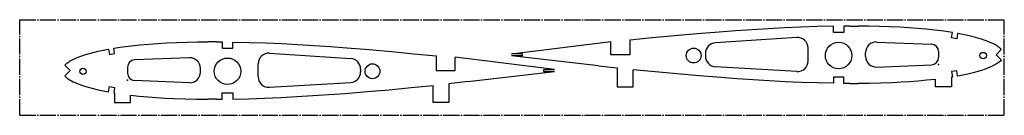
# Model space of a CAD drawing. Extents: x 15 to 945, y 14 to 104.
import ezdxf

# ---------------------------------------------------------------- set-up
doc = ezdxf.new("R2010")
doc.units = 0
doc.header["$PDSIZE"] = -1
doc.linetypes.add('SLD-ОСЕВАЯ', pattern=[19.05, 15.24, -1.27, 1.27, -1.27])
doc.linetypes.add('SLD-СПЛОШНАЯ', pattern=[0])
doc.layers.get('0').update_dxf_attribs({"linetype": 'CONTINUOUS'})

msp = doc.modelspace()

# ---------------------------------------------------------------- linework, layer by layer
at = {"color": 7, "linetype": 'SLD-ОСЕВАЯ'}
for p, q in [((15.1, 13.73), (15.1, 103.73)), ((15.1, 103.73), (945.1, 103.73)), ((945.1, 13.73), (945.1, 103.73)), ((15.1, 13.73), (945.1, 13.73))]:
    msp.add_line(p, q, dxfattribs=at)
at = {"color": 7, "linetype": 'SLD-СПЛОШНАЯ'}
for p, q in [((783.68, 91.69), (783.68, 97.59)), ((793.66, 97.71), (793.66, 91.69)), ((799.14, 97.74), (800.16, 97.74)), ((800.16, 97.74), (806.15, 97.74)), ((806.15, 97.74), (807.17, 97.73)), ((591.43, 84.44), (591.43, 70.72)), ((749.03, 87.06), (672.18, 82.01)), ((793.66, 91.69), (783.68, 91.69)), ((895.23, 86.63), (896.08, 91.69)), ((900.16, 85.8), (895.23, 86.63)), ((901.01, 90.86), (900.16, 85.8)), ((901.28, 90.82), (901.01, 90.86)), ((98.72, 75.99), (98.99, 76.04)), ((98.99, 76.04), (99.84, 70.98)), ((104.77, 71.8), (103.92, 76.87)), ((193.85, 82.91), (192.84, 82.91)), ((199.84, 82.91), (193.85, 82.91)), ((200.86, 82.92), (199.84, 82.91)), ((206.34, 82.88), (206.34, 76.87)), ((206.34, 76.87), (216.32, 76.87)), ((216.32, 76.87), (216.32, 82.76)), ((479.71, 71.72), (573.43, 83.17)), ((573.43, 70.72), (573.43, 83.17)), ((759.69, 64.88), (759.69, 77.08)), ((824.54, 82.76), (876.32, 80.72)), ((937.34, 70.73), (942.27, 75.65)), ((99.84, 70.98), (104.77, 71.8)), ((175.47, 67.94), (123.68, 65.9)), ((250.97, 72.23), (327.82, 67.19)), ((408.57, 69.62), (408.57, 55.89)), ((520.3, 56.89), (426.57, 68.35)), ((426.57, 55.89), (426.57, 68.35)), ((489.9, 71.72), (479.71, 71.72)), ((561.66, 60.24), (479.71, 69.72)), ((489.9, 69.72), (479.71, 69.72)), ((489.9, 69.72), (489.9, 71.72)), ((588.43, 70.72), (573.43, 70.72)), ((591.43, 70.72), (588.43, 70.72)), ((662.84, 72.03), (662.84, 69.37)), ((814.14, 69.19), (814.14, 72.77)), ((883.04, 73.73), (883.04, 68.23)), ((942.29, 65.82), (937.34, 70.73)), ((942.27, 65.79), (942.29, 65.82)), ((57.71, 51), (62.66, 55.9)), ((62.66, 55.9), (57.73, 60.82)), ((116.96, 58.9), (116.96, 53.4)), ((185.86, 54.36), (185.86, 57.95)), ((240.32, 50.05), (240.32, 62.26)), ((337.16, 57.21), (337.16, 54.55)), ((408.57, 55.89), (411.57, 55.89)), ((411.57, 55.89), (426.57, 55.89)), ((510.1, 56.89), (520.3, 56.89)), ((510.1, 54.89), (510.1, 56.89)), ((561.66, 60.24), (579.48, 58.27)), ((579.48, 58.27), (579.48, 40.54)), ((594.48, 40.54), (594.48, 56.68)), ((749.1, 54.89), (672.26, 59.39)), ((824.54, 59.19), (876.32, 61.23)), ((57.73, 50.97), (57.71, 51)), ((438.34, 45.42), (520.3, 54.89)), ((510.1, 54.89), (520.3, 54.89)), ((783.68, 49.71), (783.68, 43.85)), ((793.66, 49.71), (783.68, 49.71)), ((793.66, 43.73), (793.66, 49.71)), ((880.22, 40.54), (880.22, 47.56)), ((895.22, 49.61), (895.22, 40.54)), ((900.16, 55.64), (895.23, 54.81)), ((895.23, 54.81), (896.08, 49.75)), ((901.01, 50.58), (900.16, 55.64)), ((901.28, 50.62), (901.01, 50.58)), ((98.99, 35.75), (99.84, 40.81)), ((99.84, 40.81), (104.77, 39.99)), ((104.77, 39.99), (103.92, 34.92)), ((175.47, 44.37), (123.68, 46.41)), ((250.9, 40.07), (327.75, 44.56)), ((405.52, 25.71), (405.52, 41.85)), ((438.34, 45.42), (420.52, 43.44)), ((420.52, 43.44), (420.52, 25.71)), ((579.48, 40.54), (594.48, 40.54)), ((799.14, 43.7), (800.16, 43.7)), ((800.16, 43.7), (806.15, 43.7)), ((806.15, 43.7), (807.17, 43.7)), ((895.22, 40.54), (880.22, 40.54)), ((98.72, 35.8), (98.99, 35.75)), ((104.78, 34.79), (104.78, 25.71)), ((119.78, 25.71), (119.78, 32.73)), ((193.85, 28.88), (192.84, 28.88)), ((199.84, 28.88), (193.85, 28.88)), ((200.86, 28.87), (199.84, 28.88)), ((206.34, 34.88), (216.32, 34.89)), ((206.34, 28.91), (206.34, 34.88)), ((216.32, 34.89), (216.32, 29.03)), ((104.78, 25.71), (119.78, 25.71)), ((420.52, 25.71), (405.52, 25.71))]:
    msp.add_line(p, q, dxfattribs=at)
for points in [[(783.68, 97.59), (768.26, 97.24), (752.85, 96.72), (737.45, 96.05), (722.05, 95.25), (706.67, 94.32), (691.28, 93.29), (675.91, 92.15), (654.77, 90.44), (633.65, 88.58), (612.53, 86.58), (591.43, 84.44)], [(799.14, 97.74), (796.07, 97.73), (793.66, 97.71)], [(896.08, 91.69), (887.84, 92.91), (879.57, 93.96), (871.28, 94.84), (862.99, 95.59), (854.69, 96.2), (846.38, 96.7), (836.59, 97.14), (826.79, 97.45), (816.98, 97.65), (807.17, 97.73)], [(942.27, 75.65), (941.39, 76.62), (940.43, 77.5), (939.4, 78.3), (938.32, 79.03), (937.2, 79.71), (936.06, 80.33), (934.23, 81.24), (932.38, 82.07), (930.51, 82.86), (927.13, 84.17), (923.7, 85.38), (920.23, 86.47), (915.54, 87.78), (910.81, 88.92), (906.05, 89.93), (901.28, 90.82)], [(57.73, 60.82), (58.61, 61.8), (59.57, 62.68), (60.6, 63.48), (61.68, 64.21), (62.8, 64.88), (63.94, 65.51), (65.77, 66.41), (67.62, 67.25), (69.5, 68.03), (72.88, 69.35), (76.3, 70.55), (79.77, 71.65), (84.47, 72.96), (89.2, 74.1), (93.95, 75.1), (98.72, 75.99)], [(103.92, 76.87), (112.16, 78.09), (120.43, 79.13), (128.72, 80.02), (137.01, 80.76), (145.31, 81.38), (153.62, 81.87), (163.41, 82.32), (173.22, 82.63), (183.02, 82.82), (192.84, 82.91)], [(200.86, 82.92), (203.93, 82.9), (206.34, 82.88)], [(216.32, 82.76), (231.74, 82.42), (247.15, 81.9), (262.55, 81.23), (277.95, 80.43), (293.34, 79.5), (308.72, 78.46), (324.1, 77.33), (345.23, 75.62), (366.36, 73.76), (387.47, 71.76), (408.57, 69.62)], [(942.27, 65.79), (941.39, 64.82), (940.43, 63.94), (939.4, 63.14), (938.32, 62.41), (937.2, 61.73), (936.06, 61.11), (934.23, 60.2), (932.38, 59.37), (930.51, 58.58), (927.13, 57.27), (923.7, 56.06), (920.23, 54.97), (915.54, 53.66), (910.81, 52.52), (906.05, 51.51), (901.28, 50.62)], [(783.68, 43.85), (768.51, 44.19), (753.34, 44.7), (738.18, 45.35), (723.03, 46.13), (707.89, 47.04), (692.75, 48.05), (677.62, 49.16), (656.82, 50.82), (636.03, 52.64), (615.25, 54.59), (594.48, 56.68)], [(57.73, 50.97), (58.61, 49.99), (59.57, 49.11), (60.6, 48.31), (61.68, 47.58), (62.8, 46.91), (63.94, 46.28), (65.77, 45.38), (67.62, 44.54), (69.5, 43.76), (72.88, 42.44), (76.3, 41.24), (79.77, 40.14), (84.47, 38.83), (89.2, 37.69), (93.95, 36.69), (98.72, 35.8)], [(880.22, 47.56), (872.06, 46.67), (863.89, 45.93), (855.72, 45.31), (847.54, 44.8), (839.36, 44.41), (828.63, 44.03), (817.9, 43.81), (807.17, 43.7)], [(896.08, 49.75), (895.6, 49.67), (895.22, 49.61)], [(216.32, 29.03), (231.49, 29.36), (246.66, 29.87), (261.82, 30.53), (276.97, 31.31), (292.11, 32.21), (307.25, 33.22), (322.38, 34.33), (343.18, 36), (363.98, 37.82), (384.76, 39.77), (405.52, 41.85)], [(799.14, 43.7), (796.07, 43.71), (793.66, 43.73)], [(103.92, 34.92), (104.4, 34.85), (104.78, 34.79)], [(119.78, 32.73), (127.94, 31.85), (136.11, 31.1), (144.28, 30.48), (152.46, 29.98), (160.65, 29.58), (171.37, 29.21), (182.1, 28.98), (192.84, 28.88)], [(200.86, 28.87), (203.93, 28.89), (206.34, 28.91)]]:
    msp.add_lwpolyline(points, dxfattribs=at)
for centre, radius in [((651.67, 70), 7), ((788.59, 70), 12.5), ((211.41, 55.18), 12.5), ((925.13, 70), 3), ((74.87, 55.18), 3), ((348.33, 55.18), 7)]:
    msp.add_circle(centre, radius, dxfattribs=at)
for centre, radius, start, end in [((749.69, 77.08), 10, 0, 93.75791), ((672.84, 72.03), 10, 93.75791, 180), ((824.14, 72.77), 10, 87.74455, 180), ((876.04, 73.73), 7, 0, 87.74455), ((123.96, 58.9), 7, 92.25545, 180), ((175.86, 57.95), 10, 0, 92.25545), ((250.32, 62.26), 10, 86.24209, 180), ((327.16, 57.21), 10, 0, 86.24209), ((672.84, 69.37), 10, 180, 266.65345), ((824.14, 69.19), 10, 180, 272.25545), ((876.04, 68.23), 7, 272.25545, 0), ((749.69, 64.88), 10, 266.65345, 0), ((123.96, 53.4), 7, 180, 267.74455), ((175.86, 54.36), 10, 267.74455, 0), ((250.32, 50.05), 10, 180, 273.34655), ((327.16, 54.55), 10, 273.34655, 0)]:
    msp.add_arc(centre, radius, start, end, dxfattribs=at)
for p in [(883.04, 61.5), (116.96, 46.67)]:
    msp.add_point(p, dxfattribs=at)

doc.saveas('drawing.dxf')
